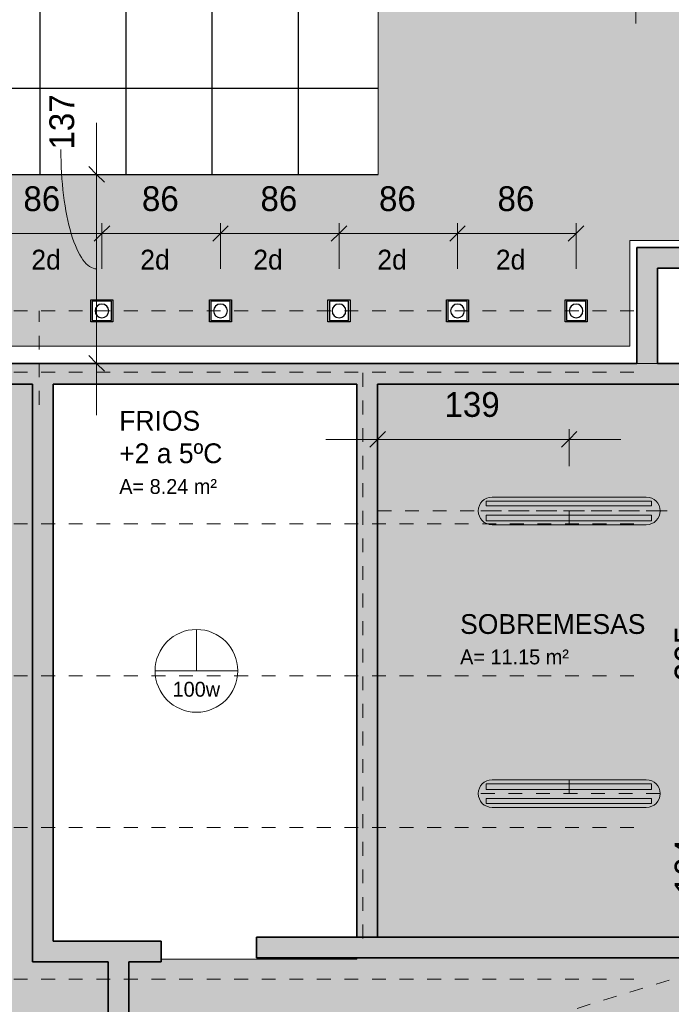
# Model space of a CAD drawing. Header units: metres. Extents: x -31 to 96, y -24 to 31.
# Tile 11 of 155: x -24.75 to -20.03, y 0.35 to 7.49. Entities that reach past the tile are written whole.
import ezdxf

# ---------------------------------------------------------------- set-up
doc = ezdxf.new("R2010")
doc.units = ezdxf.units.M
doc.linetypes.add('Oculta', pattern=[0.007144, 0.004763, -0.002381])
for name, color, linetype, lineweight in [('A-ANNO-DIMS', 211, 'Continuous', 9), ('A-ANNO-DIMS-75', 211, 'Continuous', 9), ('A-AREA-IDEN', 2, 'Continuous', 9), ('A-CLNG', 13, 'Continuous', 18), ('A-CLNG-PATT', 13, 'Continuous', 18), ('A-DETL', 90, 'Continuous', 18), ('A-DETL-GENF', 92, 'Continuous', 18), ('A-DETL-HDLN', 90, 'Oculta', 18), ('A-WALL', 113, 'Continuous', 18), ('A-WALL-PATT', 111, 'Continuous', 35), ('E-LITE-EQPM', 33, 'Continuous', 18), ('G-ANNO-TEXT', 231, 'Continuous', 9)]:
    doc.layers.add(name, color=color, linetype=linetype, lineweight=lineweight)
doc.styles.add('Century Gothic', font='GOTHIC.TTF', dxfattribs={"height": 0.143711})
doc.styles.add('Century Gothic_2', font='GOTHIC.TTF', dxfattribs={"height": 0.179639})
doc.styles.add('Century Gothic_3', font='GOTHIC.TTF', dxfattribs={"height": 0.107783})
doc.styles.add('Century Gothic_B', font='txt', dxfattribs={"height": 0.143612})
doc.dimstyles.new('_Cotas_detalhamento_2_5_mm', dxfattribs={"dimscale": 0.3048, "dimtxt": 0.1875, "dimasz": 0.369094, "dimexe": 0.246063, "dimexo": 0.738189, "dimgap": 0.369094, "dimtad": 1, "dimdec": 0, "dimlfac": 100, "dimzin": 0, "dimdsep": 46, "dimtxsty": 'Century Gothic_2', "dimblk1": 'OBLIQUE', "dimblk2": 'OBLIQUE', "dimsah": 1, "dimcen": 0.09, "dimdle": 1.230315, "dimazin": 0, "dimtfac": 1, "dimtdec": 4, "dimtix": 1, "dimtmove": 0, "dimatfit": 3, "dimfxl": 1, "dimtvp": 1, "dimtolj": 1, "dimtzin": 0, "dimarcsym": 2})
doc.dimstyles.new('_Cotas_detalhamento_2_5_mm_1', dxfattribs={"dimscale": 0.3048, "dimtxt": 0.1875, "dimasz": 0.369094, "dimexe": 0.246063, "dimexo": 0.738189, "dimgap": 0.369094, "dimtad": 1, "dimdec": 0, "dimlfac": 100, "dimzin": 0, "dimdsep": 46, "dimtxsty": 'Century Gothic_2', "dimblk1": 'OBLIQUE', "dimblk2": 'OBLIQUE', "dimsah": 1, "dimcen": 0.09, "dimdle": 1.230315, "dimazin": 0, "dimtfac": 1, "dimtdec": 4, "dimtix": 1, "dimtmove": 0, "dimatfit": 3, "dimfxl": 1, "dimtvp": 1, "dimtolj": 1, "dimtzin": 0, "dimarcsym": 2})
doc.dimstyles.new('_Cotas_detalhamento_2_5_mm_3', dxfattribs={"dimscale": 0.3048, "dimtxt": 0.1875, "dimasz": 0.369094, "dimexe": 0.246063, "dimexo": 0.738189, "dimgap": 0.369094, "dimtad": 1, "dimdec": 0, "dimlfac": 100, "dimzin": 0, "dimdsep": 46, "dimtxsty": 'Century Gothic_2', "dimblk1": 'OBLIQUE', "dimblk2": 'OBLIQUE', "dimsah": 1, "dimcen": 0.09, "dimdle": 1.230315, "dimazin": 0, "dimtfac": 1, "dimtdec": 4, "dimtix": 1, "dimtmove": 0, "dimatfit": 3, "dimfxl": 1, "dimtvp": 1, "dimtolj": 1, "dimtzin": 0, "dimarcsym": 2})
doc.dimstyles.new('_Cotas_detalhamento_2_5_mm_4', dxfattribs={"dimscale": 0.3048, "dimtxt": 0.1875, "dimasz": 0.369094, "dimexe": 0.246063, "dimexo": 0.738189, "dimgap": 0.369094, "dimtad": 1, "dimdec": 0, "dimlfac": 100, "dimzin": 0, "dimdsep": 46, "dimtxsty": 'Century Gothic_2', "dimblk1": 'OBLIQUE', "dimblk2": 'OBLIQUE', "dimsah": 1, "dimcen": 0.09, "dimdle": 1.230315, "dimazin": 0, "dimtfac": 1, "dimtdec": 4, "dimtix": 1, "dimtmove": 1, "dimatfit": 3, "dimfxl": 1, "dimtvp": 1, "dimtolj": 1, "dimtzin": 0, "dimarcsym": 2})

# ---------------------------------------------------------------- blocks, each defined once
blk = doc.blocks.new('Iluminação embutida - Simples - 160 x 160 x 136mm-V48-PLANTA DE TETO - LUMINOTÉCNICO')
at = {"layer": 'E-LITE-EQPM', "color": 170, "lineweight": 25}
for p, q in [((-0.08, -0.08), (-0.08, 0.08)), ((-0.08, 0.08), (0.08, 0.08)), ((0.08, 0.08), (0.08, -0.08)), ((0.07, 0.07), (-0.07, 0.07)), ((-0.07, 0.07), (-0.07, -0.07)), ((0.07, -0.07), (0.07, 0.07)), ((-0.07, -0.07), (0.07, -0.07)), ((0.08, -0.08), (-0.08, -0.08))]:
    blk.add_line(p, q, dxfattribs=at)
for start, end in [(0, 180), (180, 360)]:
    blk.add_arc((0, 0), 0.05, start, end, dxfattribs=at)
blk = doc.blocks.new('DIMBLOCK79-PLANTA DE TETO - LUMINOTÉCNICO')
at = {"layer": 'A-ANNO-DIMS-75'}
for p, q in [((-24.1957, 6.7404), (-24.1957, 4.6203)), ((-24.3412, 6.3654), (-24.1207, 6.3654)), ((-24.1957, 6.3654), (-24.3412, 6.3654)), ((-24.3412, 4.9953), (-24.1207, 4.9953)), ((-24.1957, 4.9953), (-24.3412, 4.9953))]:
    blk.add_line(p, q, dxfattribs=at)
at = {"layer": 'A-ANNO-DIMS-75', "lineweight": 18}
for p, q in [((-24.1957, 6.3654), (-24.252, 6.4217)), ((-24.1957, 6.3654), (-24.1395, 6.3092)), ((-24.1957, 4.9953), (-24.252, 5.0516)), ((-24.1957, 4.9953), (-24.1395, 4.9391))]:
    blk.add_line(p, q, dxfattribs=at)
at = {"layer": 'A-ANNO-DIMS-75'}
blk.add_ellipse((-24.1957, 6.5451), major_axis=(0, 0.8647), ratio=0.300479, start_param=1.570796, end_param=3.141593, dxfattribs=at)
at = {"layer": 'A-ANNO-DIMS-75', "color": 0, "insert": (-24.5385, 6.5451), "char_height": 0.17964, "width": 0.503571, "attachment_point": 1, "rotation": 90, "line_spacing_factor": 0.984117, "style": 'Century Gothic_2'}
blk.add_mtext('137', dxfattribs=at)
blk = doc.blocks.new('_Oblique')
at = {"color": 0, "linetype": 'ByBlock', "lineweight": -2}
blk.add_line((-0.5, -0.5), (0.5, 0.5), dxfattribs=at)
blk = doc.blocks.new('DIMBLOCK105-PLANTA DE TETO - LUMINOTÉCNICO')
at = {"layer": 'A-ANNO-DIMS-75'}
for p, q in [((-20.2829, 7.4604), (-20.2829, 10.2104)), ((-20.1375, 9.8354), (-20.3579, 9.8354)), ((-20.2829, 9.8354), (-20.1375, 9.8354)), ((-20.0823, 7.8354), (-20.3579, 7.8354)), ((-20.2829, 7.8354), (-20.0823, 7.8354))]:
    blk.add_line(p, q, dxfattribs=at)
at = {"layer": 'A-ANNO-DIMS-75', "lineweight": 18}
for p, q in [((-20.2829, 9.8354), (-20.3392, 9.8917)), ((-20.2829, 9.8354), (-20.2267, 9.7792)), ((-20.2829, 7.8354), (-20.3392, 7.8917)), ((-20.2829, 7.8354), (-20.2267, 7.7792))]:
    blk.add_line(p, q, dxfattribs=at)
at = {"layer": 'A-ANNO-DIMS-75', "color": 0, "insert": (-20.6257, 8.6256), "char_height": 0.17964, "width": 0.503571, "attachment_point": 1, "rotation": 90, "line_spacing_factor": 0.984117, "style": 'Century Gothic_2'}
blk.add_mtext('200', dxfattribs=at)
blk = doc.blocks.new('DIMBLOCK134-PLANTA DE TETO - LUMINOTÉCNICO')
at = {"layer": 'A-ANNO-DIMS-75'}
for p, q in [((-25.0173, 5.6803), (-25.0173, 6.0114)), ((-24.1573, 5.6803), (-24.1573, 6.0114)), ((-25.0173, 5.9364), (-24.1573, 5.9364)), ((-25.0173, 5.9364), (-25.0173, 5.6803)), ((-24.1573, 5.9364), (-24.1573, 5.6803))]:
    blk.add_line(p, q, dxfattribs=at)
at = {"layer": 'A-ANNO-DIMS-75', "lineweight": 18}
for p, q in [((-25.0173, 5.9364), (-25.0735, 5.8801)), ((-25.0173, 5.9364), (-24.961, 5.9926)), ((-24.1573, 5.9364), (-24.2135, 5.8801)), ((-24.1573, 5.9364), (-24.101, 5.9926))]:
    blk.add_line(p, q, dxfattribs=at)
at = {"layer": 'A-ANNO-DIMS-75', "color": 0, "insert": (-24.7272, 6.2791), "char_height": 0.17964, "width": 0.335714, "attachment_point": 1, "line_spacing_factor": 0.984117, "style": 'Century Gothic_2'}
blk.add_mtext('86', dxfattribs=at)
blk = doc.blocks.new('DIMBLOCK135-PLANTA DE TETO - LUMINOTÉCNICO')
at = {"layer": 'A-ANNO-DIMS-75'}
for p, q in [((-24.1573, 5.6803), (-24.1573, 6.0114)), ((-23.2973, 5.6803), (-23.2973, 6.0114)), ((-24.1573, 5.9364), (-23.2973, 5.9364)), ((-24.1573, 5.9364), (-24.1573, 5.6803)), ((-23.2973, 5.9364), (-23.2973, 5.6803))]:
    blk.add_line(p, q, dxfattribs=at)
at = {"layer": 'A-ANNO-DIMS-75', "lineweight": 18}
for p, q in [((-24.1573, 5.9364), (-24.2135, 5.8801)), ((-24.1573, 5.9364), (-24.101, 5.9926)), ((-23.2973, 5.9364), (-23.3535, 5.8801)), ((-23.2973, 5.9364), (-23.241, 5.9926))]:
    blk.add_line(p, q, dxfattribs=at)
at = {"layer": 'A-ANNO-DIMS-75', "color": 0, "insert": (-23.8672, 6.2791), "char_height": 0.17964, "width": 0.335714, "attachment_point": 1, "line_spacing_factor": 0.984117, "style": 'Century Gothic_2'}
blk.add_mtext('86', dxfattribs=at)
blk = doc.blocks.new('DIMBLOCK136-PLANTA DE TETO - LUMINOTÉCNICO')
at = {"layer": 'A-ANNO-DIMS-75'}
for p, q in [((-23.2973, 5.6803), (-23.2973, 6.0114)), ((-22.4373, 5.6803), (-22.4373, 6.0114)), ((-23.2973, 5.9364), (-22.4373, 5.9364)), ((-23.2973, 5.9364), (-23.2973, 5.6803)), ((-22.4373, 5.9364), (-22.4373, 5.6803))]:
    blk.add_line(p, q, dxfattribs=at)
at = {"layer": 'A-ANNO-DIMS-75', "lineweight": 18}
for p, q in [((-23.2973, 5.9364), (-23.3535, 5.8801)), ((-23.2973, 5.9364), (-23.241, 5.9926)), ((-22.4373, 5.9364), (-22.4935, 5.8801)), ((-22.4373, 5.9364), (-22.381, 5.9926))]:
    blk.add_line(p, q, dxfattribs=at)
at = {"layer": 'A-ANNO-DIMS-75', "color": 0, "insert": (-23.0072, 6.2791), "char_height": 0.17964, "width": 0.335714, "attachment_point": 1, "line_spacing_factor": 0.984117, "style": 'Century Gothic_2'}
blk.add_mtext('86', dxfattribs=at)
blk = doc.blocks.new('DIMBLOCK137-PLANTA DE TETO - LUMINOTÉCNICO')
at = {"layer": 'A-ANNO-DIMS-75'}
for p, q in [((-22.4373, 5.6803), (-22.4373, 6.0114)), ((-21.5773, 5.6803), (-21.5773, 6.0114)), ((-22.4373, 5.9364), (-21.5773, 5.9364)), ((-22.4373, 5.9364), (-22.4373, 5.6803)), ((-21.5773, 5.9364), (-21.5773, 5.6803))]:
    blk.add_line(p, q, dxfattribs=at)
at = {"layer": 'A-ANNO-DIMS-75', "lineweight": 18}
for p, q in [((-22.4373, 5.9364), (-22.4935, 5.8801)), ((-22.4373, 5.9364), (-22.381, 5.9926)), ((-21.5773, 5.9364), (-21.6335, 5.8801)), ((-21.5773, 5.9364), (-21.521, 5.9926))]:
    blk.add_line(p, q, dxfattribs=at)
at = {"layer": 'A-ANNO-DIMS-75', "color": 0, "insert": (-22.1472, 6.2791), "char_height": 0.17964, "width": 0.335714, "attachment_point": 1, "line_spacing_factor": 0.984117, "style": 'Century Gothic_2'}
blk.add_mtext('86', dxfattribs=at)
blk = doc.blocks.new('DIMBLOCK138-PLANTA DE TETO - LUMINOTÉCNICO')
at = {"layer": 'A-ANNO-DIMS-75'}
for p, q in [((-21.5773, 5.6803), (-21.5773, 6.0114)), ((-20.7173, 5.6803), (-20.7173, 6.0114)), ((-21.5773, 5.9364), (-20.7173, 5.9364)), ((-21.5773, 5.9364), (-21.5773, 5.6803)), ((-20.7173, 5.9364), (-20.7173, 5.6803))]:
    blk.add_line(p, q, dxfattribs=at)
at = {"layer": 'A-ANNO-DIMS-75', "lineweight": 18}
for p, q in [((-21.5773, 5.9364), (-21.6335, 5.8801)), ((-21.5773, 5.9364), (-21.521, 5.9926)), ((-20.7173, 5.9364), (-20.7735, 5.8801)), ((-20.7173, 5.9364), (-20.661, 5.9926))]:
    blk.add_line(p, q, dxfattribs=at)
at = {"layer": 'A-ANNO-DIMS-75', "color": 0, "insert": (-21.2872, 6.2791), "char_height": 0.17964, "width": 0.335714, "attachment_point": 1, "line_spacing_factor": 0.984117, "style": 'Century Gothic_2'}
blk.add_mtext('86', dxfattribs=at)
blk = doc.blocks.new('DIMBLOCK226-PLANTA DE TETO - LUMINOTÉCNICO')
at = {"layer": 'A-ANNO-DIMS-75', "lineweight": 18}
for p, q in [((-19.6593, 1.8753), (-19.7155, 1.9316)), ((-19.6593, 1.8753), (-19.603, 1.8191)), ((-19.6593, 0.8353), (-19.7155, 0.8916)), ((-19.6593, 0.8353), (-19.603, 0.7791))]:
    blk.add_line(p, q, dxfattribs=at)
at = {"layer": 'A-ANNO-DIMS-75'}
for p, q in [((-19.8826, 1.8753), (-19.5843, 1.8753)), ((-19.6593, 1.8753), (-19.8826, 1.8753)), ((-19.6593, 0.4603), (-19.6593, 1.8753)), ((-19.5138, 0.8353), (-19.7343, 0.8353)), ((-19.6593, 0.8353), (-19.5138, 0.8353))]:
    blk.add_line(p, q, dxfattribs=at)
at = {"layer": 'A-ANNO-DIMS-75', "color": 0, "insert": (-20.002, 1.1455), "char_height": 0.17964, "width": 0.503571, "attachment_point": 1, "rotation": 90, "line_spacing_factor": 0.984117, "style": 'Century Gothic_2'}
blk.add_mtext('104', dxfattribs=at)
blk = doc.blocks.new('DIMBLOCK227-PLANTA DE TETO - LUMINOTÉCNICO')
at = {"layer": 'A-ANNO-DIMS-75', "lineweight": 18}
for p, q in [((-19.6593, 3.9253), (-19.7155, 3.9816)), ((-19.6593, 3.9253), (-19.603, 3.8691)), ((-19.6593, 1.8753), (-19.7155, 1.9316)), ((-19.6593, 1.8753), (-19.603, 1.8191))]:
    blk.add_line(p, q, dxfattribs=at)
at = {"layer": 'A-ANNO-DIMS-75'}
for p, q in [((-19.5138, 3.9253), (-19.7343, 3.9253)), ((-19.6593, 1.8753), (-19.6593, 3.9253)), ((-19.6593, 3.9253), (-19.5138, 3.9253)), ((-19.8826, 1.8753), (-19.5843, 1.8753)), ((-19.6593, 1.8753), (-19.8826, 1.8753))]:
    blk.add_line(p, q, dxfattribs=at)
at = {"layer": 'A-ANNO-DIMS-75', "color": 0, "insert": (-20.002, 2.6905), "char_height": 0.17964, "width": 0.503571, "attachment_point": 1, "rotation": 90, "line_spacing_factor": 0.984117, "style": 'Century Gothic_2'}
blk.add_mtext('205', dxfattribs=at)
blk = doc.blocks.new('DIMBLOCK229-PLANTA DE TETO - LUMINOTÉCNICO')
at = {"layer": 'A-ANNO-DIMS-75'}
for p, q in [((-22.1573, 4.2986), (-22.1573, 4.5191)), ((-20.7673, 4.2503), (-20.7673, 4.5191)), ((-22.5323, 4.4441), (-20.3923, 4.4441)), ((-22.1573, 4.4441), (-22.1573, 4.2986)), ((-20.7673, 4.4441), (-20.7673, 4.2503))]:
    blk.add_line(p, q, dxfattribs=at)
at = {"layer": 'A-ANNO-DIMS-75', "lineweight": 18}
for p, q in [((-22.1573, 4.4441), (-22.101, 4.5003)), ((-20.7673, 4.4441), (-20.711, 4.5003)), ((-22.1573, 4.4441), (-22.2135, 4.3878)), ((-20.7673, 4.4441), (-20.8235, 4.3878))]:
    blk.add_line(p, q, dxfattribs=at)
at = {"layer": 'A-ANNO-DIMS-75', "color": 0, "insert": (-21.6721, 4.7868), "char_height": 0.17964, "width": 0.503571, "attachment_point": 1, "line_spacing_factor": 0.984117, "style": 'Century Gothic_2'}
blk.add_mtext('139', dxfattribs=at)

msp = doc.modelspace()

# ---------------------------------------------------------------- hatches: boundary and pattern name
at = {"layer": 'A-CLNG-PATT'}
h = msp.add_hatch(color=256, dxfattribs=at)
h.paths.add_polyline_path([(-27.1773, 5.8854), (-27.1473, 5.9061), (-27.1473, 5.8653), (-27.1773, 5.8853)], flags=0)
h.paths.add_polyline_path([(-16.0273, -3.4889), (-12.4212, -3.4889), (-8.9928, 0.2975), (-10.5125, 1.6734), (-9.0935, 3.2405), (-6.4453, 3.2405), (-5.9388, 3.8097), (-6.6773, 4.4669), (-6.6773, 29.0854), (-27.1773, 29.0854), (-27.1773, 5.8854), (-27.9773, 5.8854), (-27.9773, 5.1203), (-20.3273, 5.1203), (-20.3273, 5.8854), (-19.1773, 5.8854), (-19.1773, 3.2253), (-16.0773, 3.2253), (-16.0773, -2.2247), (-16.0273, -2.2247), (-16.0273, -3.4146)], flags=0)
h.paths.add_polyline_path([(-15.146, -3.1216), (-15.1588, -3.1216), (-15.1588, -2.9616), (-14.9988, -2.9616), (-14.9988, -3.1216), (-15.1374, -3.1216)], flags=0)
h.paths.add_polyline_path([(-13.2255, -3.1216), (-13.3555, -3.1216), (-13.3555, -2.9616), (-13.1955, -2.9616), (-13.1955, -3.1216), (-13.2251, -3.1216)], flags=0)
h.paths.add_polyline_path([(-4.7428, -2.8501), (-3.9079, -1.912), (-3.9079, 0.0656), (-4.2279, 0.0656), (-4.2279, 0.1054), (-4.2628, 0.1054), (-4.2628, 0.5054), (-4.2279, 0.5054), (-6.5842, 2.8617), (-7.0229, 2.8617), (-7.0229, 3.0005), (-9.0048, 3.0005), (-9.9993, 1.883), (-4.7618, -2.8329)], flags=0)
h.paths.add_polyline_path([(-12.1797, -2.5419), (-12.3035, -2.4405), (-12.2021, -2.3167), (-12.0783, -2.4181), (-12.1781, -2.5399)], flags=0)
h.paths.add_polyline_path([(-4.8605, -2.4105), (-4.9736, -2.2974), (-4.8605, -2.1843), (-4.7473, -2.2974), (-4.8581, -2.4082)], flags=0)
h.paths.add_polyline_path([(-17.1759, -2.2247), (-16.2273, -2.2247), (-16.2273, 3.0753), (-19.1773, 3.0753), (-19.1773, -2.2247), (-18.9523, -2.2247)], flags=0)
h.paths.add_polyline_path([(-18.9523, -2.0502), (-18.9523, 2.9498), (-16.4523, 2.9498), (-16.4523, -2.0502), (-17.1759, -2.0502)], flags=0)
h.paths.add_polyline_path([(-5.4238, -1.9005), (-5.5369, -1.7873), (-5.4238, -1.6742), (-5.3106, -1.7873), (-5.414, -1.8907)], flags=0)
h.paths.add_polyline_path([(-11.374, -1.6522), (-11.4978, -1.5508), (-11.3964, -1.427), (-11.2727, -1.5284), (-11.3676, -1.6443)], flags=0)
h.paths.add_polyline_path([(-5.9871, -1.3904), (-6.1002, -1.2773), (-5.9871, -1.1641), (-5.8739, -1.2773), (-5.9819, -1.3853)], flags=0)
h.paths.add_polyline_path([(-6.5504, -0.8804), (-6.6635, -0.7672), (-6.5504, -0.6541), (-6.4372, -0.7672), (-6.5433, -0.8733)], flags=0)
h.paths.add_polyline_path([(-15.0589, -0.8716), (-15.1388, -0.8709), (-15.1388, -0.7116), (-14.9788, -0.7116), (-14.9788, -0.8716), (-15.0588, -0.8716)], flags=0)
h.paths.add_polyline_path([(-13.2055, -0.8716), (-13.3355, -0.8716), (-13.3355, -0.7116), (-13.1755, -0.7116), (-13.1759, -0.8716), (-13.2035, -0.8716)], flags=0)
h.paths.add_polyline_path([(-10.5686, -0.7627), (-10.6923, -0.6613), (-10.5909, -0.5376), (-10.4672, -0.6389), (-10.5621, -0.7548)], flags=0)
h.paths.add_polyline_path([(-13.1755, -0.5047), (-15.5046, -0.5047), (-15.5046, 3.8654), (-17.3796, 3.8654), (-17.3796, 28.2404), (-7.3796, 28.2404), (-7.3796, 3.8654), (-11.1296, 3.8654), (-11.1296, -0.5047), (-12.9686, -0.5047)], flags=0)
h.paths.add_polyline_path([(-7.114, -0.3701), (-7.2271, -0.257), (-7.114, -0.1439), (-7.0009, -0.257), (-7.1096, -0.3657)], flags=0)
h.paths.add_polyline_path([(-9.7631, 0.1268), (-9.8868, 0.2281), (-9.7855, 0.3519), (-9.6617, 0.2505), (-9.7566, 0.1346)], flags=0)
h.paths.add_polyline_path([(-7.6774, 0.14), (-7.7905, 0.2531), (-7.6774, 0.3663), (-7.5642, 0.2531), (-7.6703, 0.1471)], flags=0)
h.paths.add_polyline_path([(-8.2408, 0.6501), (-8.3539, 0.7632), (-8.2408, 0.8763), (-8.1276, 0.7632), (-8.2364, 0.6544)], flags=0)
h.paths.add_polyline_path([(-10.6526, 0.9472), (-10.7764, 1.0486), (-10.675, 1.1724), (-10.5512, 1.071), (-10.6461, 0.9551)], flags=0)
h.paths.add_polyline_path([(-8.8042, 1.1602), (-8.9173, 1.2733), (-8.8042, 1.3864), (-8.691, 1.2733), (-8.7998, 1.1645)], flags=0)
h.paths.add_polyline_path([(-9.3676, 1.6702), (-9.4807, 1.7834), (-9.3676, 1.8965), (-9.2544, 1.7834), (-9.3632, 1.6746)], flags=0)
h.paths.add_polyline_path([(-10.5425, 2.0484), (-10.6556, 2.1616), (-10.5425, 2.2747), (-10.4294, 2.1616), (-10.5386, 2.0524)], flags=0)
h.paths.add_polyline_path([(-9.7371, 2.938), (-9.8503, 3.0511), (-9.7371, 3.1643), (-9.624, 3.0511), (-9.7327, 2.9424)], flags=0)
h.paths.add_polyline_path([(-18.5872, 3.7784), (-18.6258, 3.7784), (-18.6258, 3.9384), (-18.4658, 3.9384), (-18.4658, 3.7784), (-18.5729, 3.7784)], flags=0)
h.paths.add_polyline_path([(-18.4758, 5.0284), (-18.6258, 5.0284), (-18.6258, 5.1884), (-18.4658, 5.1884), (-18.4658, 5.0284), (-18.4685, 5.0284)], flags=0)
h.paths.add_polyline_path([(-27.5173, 5.2953), (-27.6773, 5.2953), (-27.6773, 5.4553), (-27.5173, 5.4553), (-27.5173, 5.3053)], flags=0)
h.paths.add_polyline_path([(-26.6873, 5.2953), (-26.8173, 5.2953), (-26.8173, 5.4553), (-26.6573, 5.4553), (-26.6573, 5.2953), (-26.6679, 5.2953)], flags=0)
h.paths.add_polyline_path([(-25.9273, 5.2953), (-25.9573, 5.2953), (-25.9573, 5.4553), (-25.7973, 5.4553), (-25.7973, 5.2953), (-25.8273, 5.2953)], flags=0)
h.paths.add_polyline_path([(-25.0673, 5.2953), (-25.0973, 5.2953), (-25.0965, 5.4553), (-24.9373, 5.4553), (-24.9373, 5.2953), (-24.9673, 5.2953)], flags=0)
h.paths.add_polyline_path([(-24.2073, 5.2953), (-24.2373, 5.2953), (-24.2373, 5.4553), (-24.0773, 5.4553), (-24.0773, 5.2953), (-24.1995, 5.2953)], flags=0)
h.paths.add_polyline_path([(-23.3216, 5.2953), (-23.3773, 5.2953), (-23.3773, 5.4553), (-23.2173, 5.4553), (-23.2173, 5.2953), (-23.2473, 5.2953)], flags=0)
h.paths.add_polyline_path([(-21.5657, 5.2953), (-21.6573, 5.2953), (-21.6573, 5.4553), (-21.4973, 5.4553), (-21.4973, 5.2953), (-21.5273, 5.2953)], flags=0)
h.paths.add_polyline_path([(-22.5073, 5.2953), (-22.5173, 5.2953), (-22.5173, 5.4553), (-22.3573, 5.4553), (-22.3573, 5.2953), (-22.4873, 5.2953)], flags=0)
h.paths.add_polyline_path([(-20.6473, 5.2953), (-20.7973, 5.2953), (-20.7973, 5.4553), (-20.6373, 5.4553), (-20.6373, 5.2953)], flags=0)
h.paths.add_polyline_path([(-26.4821, 6.3654), (-26.4821, 28.2404), (-22.1524, 28.2404), (-22.1524, 6.3654), (-25.8571, 6.3654)], flags=0)
h.paths.add_polyline_path([(-18.4826, 7.7554), (-18.6073, 7.7554), (-18.6073, 7.9154), (-18.4473, 7.9154), (-18.4473, 7.7554), (-18.4773, 7.7554)], flags=0)
h.paths.add_polyline_path([(-19.6973, 7.7554), (-19.8573, 7.7554), (-19.8573, 7.9154), (-19.6973, 7.9154), (-19.6973, 7.7654)], flags=0)
h.paths.add_polyline_path([(-21.1073, 7.7554), (-21.1073, 7.9154), (-20.9473, 7.9154), (-20.9473, 7.7554), (-21.0973, 7.7554)], flags=0)
h.paths.add_polyline_path([(-18.2773, 9.8354), (-21.2773, 9.8354), (-21.2773, 12.8354), (-18.2773, 12.8354), (-18.2773, 10.9645)], flags=0)
h.paths.add_polyline_path([(-19.8213, 14.2554), (-19.8573, 14.2554), (-19.8573, 14.4154), (-19.6973, 14.4154), (-19.6973, 14.2554), (-19.8097, 14.2554)], flags=0)
h.paths.add_polyline_path([(-21.0798, 14.2554), (-21.1073, 14.2554), (-21.1073, 14.4154), (-20.9473, 14.4154), (-20.9473, 14.2554), (-21.0793, 14.2554)], flags=0)
h.paths.add_polyline_path([(-18.5466, 14.2554), (-18.6073, 14.2554), (-18.6073, 14.4154), (-18.4473, 14.4154), (-18.4473, 14.2554), (-18.5353, 14.2554)], flags=0)
h.paths.add_polyline_path([(-20.6877, 15.8354), (-21.2773, 15.8354), (-21.2773, 18.8354), (-18.2773, 18.8354), (-18.2773, 15.8354)], flags=0)
h.paths.add_polyline_path([(-18.4681, 20.2554), (-18.6073, 20.2554), (-18.6073, 20.4154), (-18.4473, 20.4154), (-18.4473, 20.2554), (-18.4647, 20.2554)], flags=0)
h.paths.add_polyline_path([(-21.0798, 20.2554), (-21.1073, 20.2554), (-21.1073, 20.4154), (-20.9473, 20.4154), (-20.9473, 20.2554), (-21.0793, 20.2554)], flags=0)
h.paths.add_polyline_path([(-19.8063, 20.2554), (-19.8573, 20.2554), (-19.8573, 20.4154), (-19.6973, 20.4154), (-19.6973, 20.2554), (-19.7483, 20.2554)], flags=0)
h.paths.add_polyline_path([(-18.2773, 21.8354), (-21.2773, 21.8354), (-21.2773, 24.8354), (-18.2773, 24.8354), (-18.2773, 23.5463)], flags=0)
h.paths.add_polyline_path([(-21.057, 26.8754), (-21.1073, 26.8754), (-21.1073, 27.0354), (-20.9473, 27.0354), (-20.9473, 26.8754), (-21.0441, 26.8754)], flags=0)
h.paths.add_polyline_path([(-18.4707, 26.8754), (-18.6073, 26.8754), (-18.6073, 27.0354), (-18.4473, 27.0354), (-18.4473, 26.8754), (-18.4573, 26.8754)], flags=0)
h.paths.add_polyline_path([(-19.7264, 26.8754), (-19.8573, 26.8754), (-19.8573, 27.0354), (-19.6973, 27.0354), (-19.6973, 26.8754), (-19.7073, 26.8754)], flags=0)
at = {"layer": 'A-CLNG-PATT', "lineweight": 25}
h = msp.add_hatch(dxfattribs=at)
h.set_pattern_fill('FP_1', color=256, style=0, pattern_type=2)
h.set_pattern_definition([(270, (-20.857, 17.615), (-0.625, -4e-17), []), (180, (-20.857, 17.615), (8e-17, 0.625), [])])
h.paths.add_polyline_path([(-26.4821, 6.3654), (-22.1524, 6.3654), (-22.1524, 7.6213), (-22.7363, 7.6213), (-22.7363, 8.2309), (-22.1524, 8.2309), (-22.1524, 11.3713), (-22.7363, 11.3713), (-22.7363, 11.9809), (-22.1524, 11.9809), (-22.1524, 14.4963), (-22.7363, 14.4963), (-22.7363, 15.1059), (-22.1524, 15.1059), (-22.1524, 17.6213), (-22.7363, 17.6213), (-22.7363, 18.2309), (-22.1524, 18.2309), (-22.1524, 20.7463), (-22.7363, 20.7463), (-22.7363, 21.3559), (-22.1524, 21.3559), (-22.1524, 23.8613), (-22.7363, 23.8613), (-22.7363, 24.4709), (-22.1524, 24.4709), (-22.1524, 26.9963), (-22.7363, 26.9963), (-22.7363, 27.6059), (-22.1524, 27.6059), (-22.1524, 28.2404), (-26.4821, 28.2404), (-26.4821, 7.3698)], flags=0)
h.paths.add_polyline_path([(-25.8571, 7.6093), (-26.4667, 7.6093), (-26.4667, 8.2189), (-25.8571, 8.2189), (-25.8571, 7.6213)], flags=0)
h.paths.add_polyline_path([(-26.4667, 11.3593), (-26.4667, 11.9689), (-25.8571, 11.9689), (-25.8571, 11.3593)], flags=0)
h.paths.add_polyline_path([(-25.8571, 14.4843), (-26.4667, 14.4843), (-26.4667, 15.0939), (-25.8571, 15.0939), (-25.8571, 14.4963)], flags=0)
h.paths.add_polyline_path([(-25.8571, 17.6093), (-26.4667, 17.6093), (-26.4667, 18.2189), (-25.8571, 18.2189), (-25.8571, 17.6213)], flags=0)
h.paths.add_polyline_path([(-26.4667, 20.7343), (-26.4667, 21.3439), (-25.8571, 21.3439), (-25.8571, 20.7343)], flags=0)
h.paths.add_polyline_path([(-26.4667, 23.8493), (-26.4667, 24.4589), (-25.8571, 24.4589), (-25.8571, 23.8493)], flags=0)
h.paths.add_polyline_path([(-26.4667, 26.9843), (-26.4667, 27.5939), (-25.8571, 27.5939), (-25.8571, 26.9843)], flags=0)
at = {"layer": 'A-DETL-GENF'}
h = msp.add_hatch(color=254, dxfattribs=at)
h.paths.add_polyline_path([(-20.6273, -20.8474), (-19.3773, -20.8474), (-19.3773, -18.5646), (-20.6273, -18.5646), (-20.6273, -20.7407)], flags=0)
h.paths.add_polyline_path([(-20.8523, -20.8474), (-20.7773, -20.8474), (-20.7773, -18.4146), (-19.3773, -18.4146), (-19.3773, -16.1146), (-23.2273, -16.1146), (-23.2273, -16.5245), (-23.0773, -16.5245), (-23.0773, -16.8245), (-23.3773, -16.8245), (-23.3773, -16.1146), (-26.734, -16.1146), (-26.734, -20.1646), (-23.3023, -20.1646), (-23.3023, -19.8646), (-23.0773, -19.8646), (-23.0773, -20.1646), (-22.3773, -20.1646), (-22.3773, -20.8474), (-21.1523, -20.8474)], flags=0)
h.paths.add_polyline_path([(-9.6773, -20.6646), (-7.3273, -20.6646), (-7.3273, -20.4146), (-7.0773, -20.4146), (-7.0773, -18.7646), (-9.6773, -18.7646), (-9.6773, -19.8546), (-9.8273, -19.8546), (-9.8273, -16.7159), (-10.8273, -16.7159), (-10.8273, -16.9146), (-11.0773, -16.9146), (-11.0773, -18.8146), (-11.2273, -18.8146), (-11.2273, -16.6646), (-14.9523, -16.6646), (-14.9523, -16.9146), (-15.3523, -16.9146), (-15.3523, -16.6646), (-17.7273, -16.6646), (-17.7273, -13.9396), (-19.2273, -13.9396), (-19.2273, -16.5146), (-19.0773, -16.5146), (-19.0773, -16.8146), (-19.2273, -16.8146), (-19.2273, -20.5474), (-19.0773, -20.5474), (-19.0773, -20.6646), (-15.5523, -20.6646), (-15.5523, -20.5146), (-15.2523, -20.5146), (-15.2523, -20.6646), (-11.2273, -20.6646), (-11.2273, -20.2146), (-11.0773, -20.2146), (-11.0773, -20.4146), (-10.8273, -20.4146), (-10.8273, -20.6646), (-9.8273, -20.6646), (-9.8273, -20.5546), (-9.6773, -20.5546), (-9.6773, -20.6421)], flags=0)
h.paths.add_polyline_path([(-6.8657, -20.6646), (-0.7273, -20.6646), (-0.7273, -17.7122), (-5.7773, -17.7122), (-5.7773, -19.0622), (-5.9273, -19.0622), (-5.9273, -16.7146), (-6.9273, -16.7146), (-6.9273, -20.6646)], flags=0)
h.paths.add_polyline_path([(-7.0773, -18.6146), (-7.0773, -16.9146), (-7.3273, -16.9146), (-7.3273, -16.7159), (-9.6773, -16.7159), (-9.6773, -18.6146), (-7.0891, -18.6146)], flags=0)
h.paths.add_polyline_path([(-0.7273, -17.5622), (-0.7273, -17.5337), (-0.7123, -17.5337), (-0.7123, -13.3837), (-0.7273, -13.3837), (-0.7273, -12.6646), (-6.9173, -12.6646), (-6.9173, -12.8146), (-7.2173, -12.8146), (-7.2173, -15.2646), (-5.9273, -15.2646), (-5.9273, -14.1646), (-5.7773, -14.1646), (-5.777, -17.5622), (-3.1285, -17.5622)], flags=0)
h.paths.add_polyline_path([(-7.3273, -16.5659), (-7.3273, -16.4646), (-6.9273, -16.4646), (-6.9273, -16.5646), (-5.9273, -16.5646), (-5.9273, -15.4146), (-7.3673, -15.4146), (-7.3673, -12.6646), (-9.4673, -12.6646), (-9.4673, -15.4159), (-9.6173, -15.4159), (-9.6173, -12.6646), (-10.8273, -12.6646), (-10.8273, -12.8146), (-11.0773, -12.8146), (-11.0773, -16.5146), (-10.8273, -16.5146), (-10.8273, -16.5659), (-8.143, -16.5659)], flags=0)
h.paths.add_polyline_path([(-11.348, -16.5146), (-11.2273, -16.5146), (-11.2273, -15.0146), (-15.2273, -15.0146), (-15.2273, -16.5146), (-13.5458, -16.5146)], flags=0)
h.paths.add_polyline_path([(-15.3773, -16.5146), (-15.3773, -12.7146), (-15.5023, -12.7146), (-15.5023, -12.6146), (-17.5773, -12.6146), (-17.5773, -16.5146), (-16.4043, -16.5146)], flags=0)
h.paths.add_polyline_path([(-20.634, -15.9646), (-19.3773, -15.9646), (-19.3773, -13.7896), (-17.7273, -13.7896), (-17.7273, -12.4646), (-15.5023, -12.4646), (-15.5023, -12.4146), (-15.2023, -12.4146), (-15.2023, -12.5646), (-15.0523, -12.5646), (-15.0523, -12.7146), (-14.3523, -12.7146), (-14.3523, -12.5646), (-11.2273, -12.5646), (-11.2273, -12.4146), (-10.8273, -12.4146), (-10.8273, -12.5146), (-8.9873, -12.5146), (-8.9873, -9.5146), (-9.9329, -9.5146), (-9.9329, -9.5159), (-10.0829, -9.5159), (-10.0829, -5.737), (-12.345, -3.6888), (-16.2273, -3.6888), (-16.2273, -2.4247), (-19.3773, -2.4247), (-19.3773, 0.6853), (-22.3073, 0.6853), (-22.3073, 0.6753), (-23.7273, 0.6753), (-23.7273, 0.6553), (-23.9623, 0.6553), (-23.9623, -0.6747), (-23.3773, -0.6747), (-23.3773, -0.5047), (-23.0773, -0.5047), (-23.0773, -0.6646), (-20.7173, -0.6646), (-20.7173, -2.5146), (-20.8673, -2.5146), (-20.8673, -0.8146), (-23.2273, -0.8146), (-23.2273, -1.7146), (-23.3773, -1.7146), (-23.3773, -0.8247), (-24.1123, -0.8247), (-24.1123, 0.6553), (-24.6623, 0.6553), (-24.6623, 4.8453), (-28.2123, 4.8453), (-28.2123, 4.6953), (-28.3623, 4.6953), (-28.3623, -0.5797), (-28.2123, -0.5797), (-28.2123, -0.8146), (-28.3623, -0.8146), (-28.3623, -3.9396), (-26.3623, -3.9396), (-26.3623, -4.6146), (-26.1448, -4.6146), (-26.1448, -4.7646), (-26.3623, -4.7646), (-26.3623, -5.9896), (-24.1623, -5.9896), (-24.1623, -6.1396), (-24.2623, -6.1396), (-24.2623, -6.3271), (-24.4123, -6.3271), (-24.4123, -6.1396), (-28.3623, -6.1396), (-28.3623, -8.3646), (-28.2273, -8.3646), (-28.2273, -8.5146), (-24.4123, -8.5146), (-24.4123, -8.3271), (-24.2623, -8.3271), (-24.2623, -8.5146), (-23.3773, -8.5146), (-23.3773, -8.3646), (-23.0773, -8.3646), (-23.0773, -8.5146), (-19.3023, -8.5146), (-19.3023, -8.3646), (-19.0773, -8.3646), (-19.0773, -11.2746), (-19.3023, -11.2746), (-19.3023, -12.4896), (-19.0773, -12.4896), (-19.0773, -12.7896), (-19.3773, -12.7896), (-19.3773, -12.7646), (-26.734, -12.7646), (-26.734, -15.9646), (-20.6667, -15.9646)], flags=0)
h.paths.add_polyline_path([(-15.2273, -14.8646), (-15.2223, -14.8646), (-15.2223, -12.7146), (-15.2273, -12.7146), (-15.2273, -14.8618)], flags=0)
h.paths.add_polyline_path([(-12.7987, -11.4646), (-13.0273, -11.4646), (-13.0273, -11.3146), (-12.2773, -11.3146), (-12.2773, -11.4646)], flags=0)
h.paths.add_polyline_path([(-11.5773, -11.4646), (-11.5773, -11.3146), (-11.2773, -11.3146), (-11.2773, -11.4646)], flags=0)
h.paths.add_polyline_path([(-13.7273, -11.4646), (-14.0273, -11.4646), (-14.0273, -11.3146), (-13.7273, -11.3146)], flags=0)
h.paths.add_polyline_path([(-16.4584, -11.4646), (-16.6273, -11.4646), (-16.6273, -11.3146), (-16.1773, -11.3146), (-16.1773, -11.4646), (-16.2273, -11.4646)], flags=0)
h.paths.add_polyline_path([(-15.4773, -11.4646), (-15.4773, -11.3146), (-15.0273, -11.3146), (-15.0273, -11.4646), (-15.3615, -11.4646)], flags=0)
h.paths.add_polyline_path([(-17.3273, -11.4646), (-17.8773, -11.4646), (-17.8773, -9.9146), (-17.7273, -9.9146), (-17.7273, -11.3146), (-17.3273, -11.3146)], flags=0)
h.paths.add_polyline_path([(-17.7273, -9.2146), (-17.8773, -9.2146), (-17.8773, -6.8847), (-17.7273, -6.8847), (-17.7273, -8.8146)], flags=0)
h.paths.add_polyline_path([(-17.7321, -6.1847), (-17.8773, -6.1847), (-17.8773, -5.8847), (-17.7273, -5.8847), (-17.7273, -6.1847)], flags=0)
h.paths.add_polyline_path([(-19.288, -6.1396), (-21.8123, -6.1396), (-21.8123, -5.9896), (-19.2273, -5.9896), (-19.2273, -6.1396)], flags=0)
h.paths.add_polyline_path([(-23.1089, -6.1396), (-23.4623, -6.1396), (-23.4623, -5.9896), (-22.5123, -5.9896), (-22.5123, -6.1396), (-23.0939, -6.1396)], flags=0)
h.paths.add_polyline_path([(-28.2273, -5.9896), (-26.5123, -5.9896), (-26.5123, -4.0896), (-28.3623, -4.0896), (-28.3623, -5.9896)], flags=0)
h.paths.add_polyline_path([(-10.0029, -5.5856), (-6.5934, -1.8198), (-7.8905, -0.6454), (-8.9918, -1.8617), (-9.9184, -1.0228), (-12.2267, -3.572), (-10.003, -5.5855)], flags=0)
h.paths.add_polyline_path([(-17.8773, -5.1847), (-17.8773, -4.7847), (-17.7273, -4.7847), (-17.7273, -5.1847)], flags=0)
h.paths.add_polyline_path([(-19.3773, -4.9396), (-19.5273, -4.9396), (-19.5273, -4.5646), (-19.2273, -4.5646), (-19.2273, -4.9396), (-19.3168, -4.9396)], flags=0)
h.paths.add_polyline_path([(-20.7173, -4.7646), (-21.0373, -4.7646), (-21.0373, -4.6146), (-20.8673, -4.6146), (-20.8673, -4.5146), (-20.7173, -4.5146), (-20.7173, -4.6146)], flags=0)
h.paths.add_polyline_path([(-23.0373, -4.7646), (-24.1448, -4.7646), (-24.1448, -4.6146), (-23.3773, -4.6146), (-23.3773, -3.7146), (-23.2273, -3.7146), (-23.2273, -4.4646), (-23.0823, -4.4646), (-23.0823, -4.6146), (-23.0373, -4.6146)], flags=0)
h.paths.add_polyline_path([(-20.6877, 0.8353), (-19.3773, 0.8353), (-19.3773, 4.8453), (-22.1573, 4.8453), (-22.1573, 0.8353), (-20.7173, 0.8353)], flags=0)
at = {"layer": 'A-WALL-PATT', "lineweight": 18}
for color, points in [(256, [(-20.2773, 4.9953), (-20.1273, 4.9953), (-20.1273, 5.8354), (-20.2773, 5.8354), (-20.2773, 5.123)]), (256, [(-19.3773, 5.6854), (-19.3773, 5.8354), (-20.1273, 5.8354), (-20.1273, 5.6854), (-19.7513, 5.6854)]), (7, [(-19.8097, 4.8453), (-19.3773, 4.8453), (-19.3773, 4.9953), (-28.2123, 4.9953), (-28.2123, 4.8453), (-20.2773, 4.8453)]), (7, [(-24.6623, 0.6553), (-24.5123, 0.6553), (-24.5123, 4.8453), (-24.6623, 4.8453), (-24.6623, 1.9776)]), (7, [(-22.3073, 0.8353), (-22.1573, 0.8353), (-22.1573, 4.8453), (-22.3073, 4.8453), (-22.3073, 1.9776)]), (256, [(-24.1123, 0.6553), (-23.7273, 0.6553), (-23.7273, 0.8053), (-24.5123, 0.8053), (-24.5123, 0.6553), (-24.1995, 0.6553)]), (7, [(-20.6877, 0.6853), (-19.3773, 0.6853), (-19.3773, 0.8353), (-23.0364, 0.8353), (-23.0364, 0.6853), (-20.7173, 0.6853)]), (7, [(-24.1123, -0.8247), (-23.9623, -0.8247), (-23.9623, 0.6553), (-24.1123, 0.6553)])]:
    msp.add_hatch(color=color, dxfattribs=at).paths.add_polyline_path(points, flags=0)

# ---------------------------------------------------------------- linework, layer by layer
at = {"layer": 'A-CLNG'}
for p, q in [((-22.1524, 7.6213), (-22.1524, 6.3654)), ((-26.4821, 6.3654), (-22.1524, 6.3654)), ((-19.1773, 5.8854), (-20.3273, 5.8854)), ((-20.3273, 5.8854), (-20.3273, 5.1203)), ((-20.3273, 5.1203), (-27.9773, 5.1203))]:
    msp.add_line(p, q, dxfattribs=at)
at = {"layer": 'A-DETL'}
for p, q in [((-20.2076, 4.0253), (-21.327, 4.0253)), ((-21.3692, 3.9969), (-20.1692, 3.9969)), ((-21.3692, 3.9609), (-21.3692, 3.9969)), ((-20.1692, 3.9609), (-21.3692, 3.9609)), ((-20.1692, 3.9969), (-20.1692, 3.9609)), ((-21.3692, 3.8532), (-21.3692, 3.8953)), ((-21.3692, 3.8953), (-20.1692, 3.8953)), ((-20.1692, 3.8953), (-20.1692, 3.8532)), ((-20.1692, 3.8532), (-21.3692, 3.8532)), ((-21.327, 3.8253), (-20.2076, 3.8253)), ((-23.4717, 2.7655), (-23.4717, 3.0655)), ((-23.7717, 2.7655), (-23.1717, 2.7655)), ((-21.3692, 1.9474), (-20.1692, 1.9474)), ((-21.3692, 1.9053), (-21.3692, 1.9474)), ((-20.2076, 1.9753), (-21.327, 1.9753)), ((-20.1692, 1.9474), (-20.1692, 1.9053)), ((-20.1692, 1.9053), (-21.3692, 1.9053)), ((-21.3692, 1.8037), (-21.3692, 1.8398)), ((-21.3692, 1.8398), (-20.1692, 1.8398)), ((-20.1692, 1.8037), (-21.3692, 1.8037)), ((-20.1692, 1.8398), (-20.1692, 1.8037)), ((-21.327, 1.7753), (-20.2076, 1.7753)), ((-22.3073, 0.6753), (-23.7273, 0.6753)), ((-22.3073, 0.6853), (-22.3073, 0.6753))]:
    msp.add_line(p, q, dxfattribs=at)
msp.add_circle((-23.4717, 2.7655), 0.3, dxfattribs=at)
for centre, start, end in [((-21.327, 3.9253), 90, 270), ((-20.2076, 3.9253), 270, 90), ((-21.327, 1.8753), 90, 270), ((-20.2076, 1.8753), 270, 90)]:
    msp.add_arc(centre, 0.1, start, end, dxfattribs=at)
at = {"layer": 'A-DETL-HDLN'}
for p, q in [((-20.2973, 5.3753), (-29.2173, 5.3753)), ((-24.6123, 4.6953), (-24.6123, 5.3753)), ((-20.2973, 4.9303), (-29.2173, 4.9303)), ((-22.2648, 4.9253), (-22.2648, 0.8253)), ((-20.7673, 3.8253), (-20.7673, 4.0253)), ((-22.1573, 3.9253), (-19.3773, 3.9253)), ((-20.1076, 3.9253), (-21.427, 3.9253)), ((-20.2973, 3.8303), (-29.2173, 3.8303)), ((-20.2973, 2.7303), (-29.2173, 2.7303)), ((-20.2973, 2.7303), (-29.2173, 2.7303)), ((-20.7673, 1.9753), (-20.7673, 1.7753)), ((-20.1076, 1.8753), (-21.427, 1.8753)), ((-20.2973, 1.6303), (-29.2173, 1.6303)), ((-23.9623, -0.6747), (-19.3773, 0.7253)), ((-20.2973, 0.5303), (-29.2173, 0.5303))]:
    msp.add_line(p, q, dxfattribs=at)
at = {"layer": 'A-WALL', "lineweight": 35}
for p, q in [((-20.2773, 4.9953), (-20.2773, 5.8354)), ((-20.2773, 5.8354), (-19.2273, 5.8354)), ((-20.1273, 5.6854), (-20.1273, 4.9953)), ((-19.3773, 5.6854), (-20.1273, 5.6854)), ((-28.0273, 4.9953), (-20.2773, 4.9953)), ((-20.1273, 4.9953), (-19.2273, 4.9953)), ((-24.6623, 4.8453), (-28.2123, 4.8453)), ((-24.6623, 0.6553), (-24.6623, 4.8453)), ((-22.3073, 4.8453), (-24.5123, 4.8453)), ((-24.5123, 4.8453), (-24.5123, 0.8053)), ((-22.3073, 0.8353), (-22.3073, 4.8453)), ((-19.3773, 4.8453), (-22.1573, 4.8453)), ((-22.1573, 4.8453), (-22.1573, 0.8353)), ((-24.5123, 0.8053), (-23.7273, 0.8053)), ((-23.7273, 0.8053), (-23.7273, 0.6553)), ((-23.0364, 0.8353), (-19.3773, 0.8353)), ((-23.0364, 0.6853), (-23.0364, 0.8353)), ((-24.1123, 0.6553), (-24.6623, 0.6553)), ((-24.1123, -0.8247), (-24.1123, 0.6553)), ((-23.7273, 0.6553), (-23.9623, 0.6553)), ((-23.9623, 0.6553), (-23.9623, -0.6747)), ((-19.3773, 0.6853), (-23.0364, 0.6853))]:
    msp.add_line(p, q, dxfattribs=at)
at = {"layer": 'A-WALL'}
msp.add_line((-20.1273, 4.9953), (-20.2773, 4.9953), dxfattribs=at)

# ---------------------------------------------------------------- block references
at = {"layer": 'E-LITE-EQPM', "color": 170, "lineweight": 25, "rotation": 269.9999999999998}
for p in [(-24.1573, 5.3753), (-23.2973, 5.3753), (-22.4373, 5.3753), (-21.5773, 5.3753), (-20.7173, 5.3753)]:
    msp.add_blockref('Iluminação embutida - Simples - 160 x 160 x 136mm-V48-PLANTA DE TETO - LUMINOTÉCNICO', p, dxfattribs=at)

# ---------------------------------------------------------------- texts
at = {"layer": 'A-AREA-IDEN', "attachment_point": 1}
for s, insert, char_height, width, line_spacing_factor, style in [('FRIOS\\P+2 a 5ºC', (-24.0316, 4.6507), 0.14361, 0.9756, 0.984796, 'Century Gothic_B'), ('A= 8.24 m²', (-24.0316, 4.1562), 0.10778, 0.9045, 0.984117, 'Century Gothic_3'), ('SOBREMESAS', (-21.5586, 3.1768), 0.14361, 1.4922, 0.984796, 'Century Gothic_B'), ('A= 11.15 m²', (-21.5586, 2.9203), 0.107783, 1.00305, 0.984117, 'Century Gothic_3')]:
    msp.add_mtext(s, dxfattribs=dict(at, insert=insert, char_height=char_height, width=width, line_spacing_factor=line_spacing_factor, style=style))
at = {"layer": 'G-ANNO-TEXT', "color": 7, "attachment_point": 1, "line_spacing_factor": 0.984117}
for s, insert, char_height, width, style in [('2d', (-24.6694, 5.8192), 0.14371, 0.2934, 'Century Gothic'), ('2d', (-23.8794, 5.8192), 0.14371, 0.2934, 'Century Gothic'), ('2d', (-23.0594, 5.8192), 0.14371, 0.2934, 'Century Gothic'), ('2d', (-22.1594, 5.8192), 0.14371, 0.2934, 'Century Gothic'), ('2d', (-21.2994, 5.8192), 0.14371, 0.2934, 'Century Gothic'), ('100w', (-23.6447, 2.686), 0.10778, 0.44145, 'Century Gothic_3')]:
    msp.add_mtext(s, dxfattribs=dict(at, insert=insert, char_height=char_height, width=width, style=style))

# ---------------------------------------------------------------- dimensions: what is measured, and where the dimension line sits
at = {"layer": 'A-ANNO-DIMS'}
for base, p1, p2, dimstyle, override, picture, middle in [((-20.2829, 9.8354), (-19.8573, 7.8354), (-20.3625, 9.8354), '_Cotas_detalhamento_2_5_mm_3', {"dimpost": '<>', "dimfxl": 2.062821}, 'DIMBLOCK105-PLANTA DE TETO - LUMINOTÉCNICO', (-20.4898, 8.8354)), ((-19.6593, 3.9253), (-20.1076, 1.8753), (-19.7388, 3.9253), '_Cotas_detalhamento_2_5_mm', {"dimpost": '<>', "dimfxl": 2.082899}, 'DIMBLOCK227-PLANTA DE TETO - LUMINOTÉCNICO', (-19.8661, 2.9003)), ((-19.6593, 1.8753), (-19.7388, 0.8353), (-20.1076, 1.8753), '_Cotas_detalhamento_2_5_mm', {"dimpost": '<>', "dimfxl": 1.103435}, 'DIMBLOCK226-PLANTA DE TETO - LUMINOTÉCNICO', (-19.8661, 1.3553))]:
    dim = msp.add_linear_dim(base=base, p1=p1, p2=p2, angle=90, dimstyle=dimstyle, override=override, dxfattribs=at)
    dim.commit()
    dim.dimension.update_dxf_attribs({"geometry": picture, "text_midpoint": middle})
dim = msp.add_linear_dim(base=(-24.1957, 4.9953), p1=(-24.1162, 6.3654), p2=(-24.1162, 4.9953), angle=90, dimstyle='_Cotas_detalhamento_2_5_mm_4', override={"dimpost": '<>', "dimfxl": 1.370081}, dxfattribs=at)
dim.commit()
dim.dimension.update_dxf_attribs({"geometry": 'DIMBLOCK79-PLANTA DE TETO - LUMINOTÉCNICO', "text_midpoint": (-24.4187, 6.7968), "dimtype": 160, "text_rotation": 90})
for base, p1, p2, dimstyle, override, picture, middle in [((-24.1573, 5.9364), (-25.0173, 5.4553), (-24.1573, 5.4553), '_Cotas_detalhamento_2_5_mm_1', {"dimpost": '<>', "dimfxl": 0.86}, 'DIMBLOCK134-PLANTA DE TETO - LUMINOTÉCNICO', (-24.5873, 6.1432)), ((-23.2973, 5.9364), (-24.1573, 5.4553), (-23.2973, 5.4553), '_Cotas_detalhamento_2_5_mm_1', {"dimpost": '<>', "dimfxl": 0.86}, 'DIMBLOCK135-PLANTA DE TETO - LUMINOTÉCNICO', (-23.7273, 6.1432)), ((-22.4373, 5.9364), (-23.2973, 5.4553), (-22.4373, 5.4553), '_Cotas_detalhamento_2_5_mm_1', {"dimpost": '<>', "dimfxl": 0.86}, 'DIMBLOCK136-PLANTA DE TETO - LUMINOTÉCNICO', (-22.8673, 6.1432)), ((-21.5773, 5.9364), (-22.4373, 5.4553), (-21.5773, 5.4553), '_Cotas_detalhamento_2_5_mm_1', {"dimpost": '<>', "dimfxl": 0.86}, 'DIMBLOCK137-PLANTA DE TETO - LUMINOTÉCNICO', (-22.0073, 6.1432)), ((-20.7173, 5.9364), (-21.5773, 5.4553), (-20.7173, 5.4553), '_Cotas_detalhamento_2_5_mm_1', {"dimpost": '<>', "dimfxl": 0.86}, 'DIMBLOCK138-PLANTA DE TETO - LUMINOTÉCNICO', (-21.1473, 6.1432)), ((-20.7673, 4.4441), (-22.1573, 4.5236), (-20.7673, 4.0253), '_Cotas_detalhamento_2_5_mm', {"dimpost": '<>', "dimfxl": 1.476612}, 'DIMBLOCK229-PLANTA DE TETO - LUMINOTÉCNICO', (-21.4623, 4.6509))]:
    dim = msp.add_linear_dim(base=base, p1=p1, p2=p2, dimstyle=dimstyle, override=override, dxfattribs=at)
    dim.commit()
    dim.dimension.update_dxf_attribs({"geometry": picture, "text_midpoint": middle})

doc.saveas('drawing.dxf')
